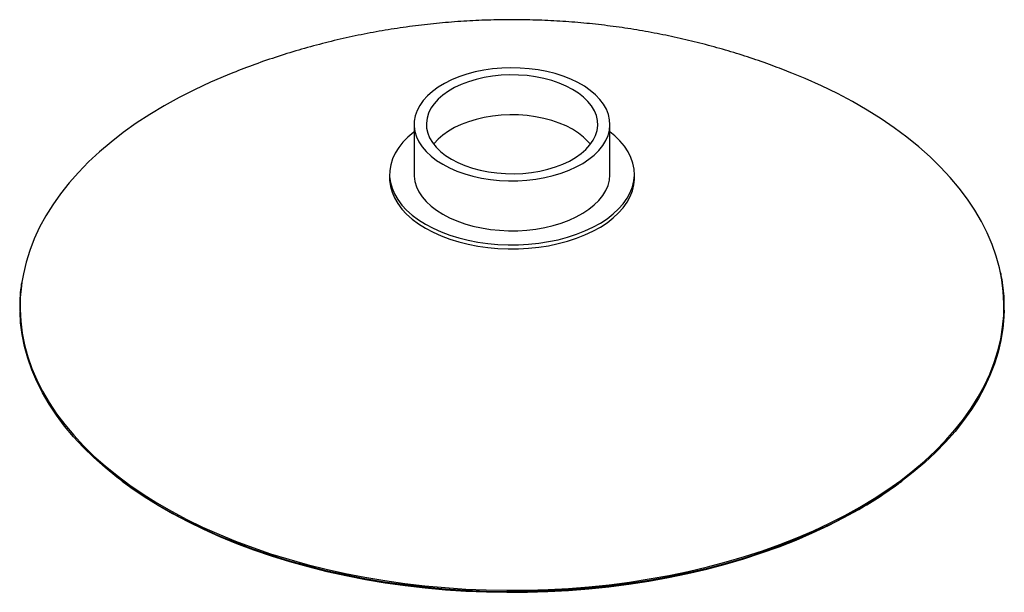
# Paper-space layout '_Isométrica' of a CAD drawing. Header units: millimetres. Extents: x -201 to 201, y -145 to 89.
import ezdxf

# ---------------------------------------------------------------- set-up
doc = ezdxf.new("R2010")
doc.units = ezdxf.units.MM

psp = doc.layouts.new('_Isométrica')

# ---------------------------------------------------------------- linework, layer by layer
at = {"color": 7, "linetype": 'Continuous', "lineweight": 25}
for p, q in [((-40, 46.54), (-40, 26.13)), ((40, 26.13), (40, 46.54)), ((-50, 26.13), (-50, 24.5)), ((50, 24.5), (50, 26.13)), ((-159.25, -99.25), (-158.73, -99.64)), ((158.73, -99.64), (159.25, -99.25))]:
    psp.add_line(p, q, dxfattribs=at)
at = {"color": 7, "linetype": 'Continuous', "lineweight": 25, "flags": 128}
for points in [[(-28.28, 30.21), (-25.51, 28.76), (-22.51, 27.46), (-19.32, 26.32), (-15.95, 25.37), (-12.45, 24.6), (-8.84, 24.02), (-5.14, 23.64), (-1.41, 23.47), (2.34, 23.49), (6.07, 23.72), (9.75, 24.15), (13.34, 24.77), (16.81, 25.59), (20.14, 26.59), (23.28, 27.77), (26.23, 29.11), (28.94, 30.6), (31.4, 32.24), (33.58, 34), (35.47, 35.87), (37.04, 37.83), (38.29, 39.87), (39.21, 41.97), (39.78, 44.11), (40, 46.27), (39.87, 48.44), (39.38, 50.58), (38.55, 52.69), (37.39, 54.75), (35.89, 56.74), (34.08, 58.63), (31.97, 60.42), (29.58, 62.09), (26.93, 63.62), (24.04, 65), (20.94, 66.22), (17.66, 67.26), (14.22, 68.13), (10.65, 68.8), (7, 69.28), (3.28, 69.56), (-0.47, 69.63), (-4.21, 69.51), (-7.92, 69.18), (-11.56, 68.65), (-15.09, 67.93), (-18.49, 67.02), (-21.73, 65.93), (-24.78, 64.67), (-27.61, 63.25), (-30.2, 61.68), (-32.53, 59.98), (-34.56, 58.17), (-36.3, 56.25), (-37.71, 54.24), (-38.79, 52.17), (-39.54, 50.05), (-39.93, 47.9), (-39.98, 45.73), (-39.67, 43.57), (-39.01, 41.44), (-38.01, 39.36), (-36.68, 37.33), (-35.03, 35.39), (-33.06, 33.55), (-30.81, 31.82), (-28.28, 30.21)], [(-114.05, 67.6), (-116.39, 66.66), (-123.15, 63.76), (-129.69, 60.7), (-136, 57.49), (-142.08, 54.13), (-147.9, 50.62), (-153.47, 46.98), (-158.76, 43.2), (-163.78, 39.3), (-168.51, 35.28), (-172.95, 31.15), (-177.08, 26.92), (-180.9, 22.59), (-184.4, 18.17), (-187.58, 13.68), (-190.43, 9.1), (-192.95, 4.47), (-195.13, -0.22), (-196.96, -4.97), (-198.45, -9.75), (-199.6, -14.56), (-200.19, -17.96)], [(-24.75, 32.26), (-22.12, 30.88), (-19.26, 29.67), (-16.2, 28.63), (-12.98, 27.78), (-9.63, 27.12), (-6.17, 26.65), (-2.66, 26.4), (0.89, 26.34), (4.42, 26.5), (7.91, 26.86), (11.32, 27.42), (14.61, 28.18), (17.76, 29.13), (20.72, 30.26), (23.46, 31.55), (25.97, 33), (28.21, 34.58), (30.16, 36.29), (31.8, 38.11), (33.12, 40.01), (34.09, 41.98), (34.72, 43.99), (34.99, 46.03), (34.9, 48.08), (34.45, 50.11), (33.65, 52.1), (32.5, 54.04), (31.02, 55.9), (29.22, 57.66), (27.13, 59.31), (24.75, 60.83), (22.12, 62.2), (19.26, 63.41), (16.2, 64.45), (12.98, 65.31), (9.63, 65.97), (6.17, 66.43), (2.66, 66.69), (-0.89, 66.74), (-4.42, 66.59), (-7.91, 66.22), (-11.32, 65.66), (-14.61, 64.9), (-17.76, 63.95), (-20.72, 62.83), (-23.46, 61.54), (-25.97, 60.09), (-28.21, 58.5), (-30.16, 56.79), (-31.8, 54.98), (-33.12, 53.08), (-34.09, 51.11), (-34.72, 49.1), (-34.99, 47.05), (-34.9, 45.01), (-34.45, 42.98), (-33.65, 40.98), (-32.5, 39.05), (-31.02, 37.19), (-29.22, 35.42), (-27.13, 33.77), (-24.75, 32.26)], [(199.37, -13.5), (199.07, -12.15), (197.75, -7.35), (196.09, -2.59), (194.08, 2.13), (191.73, 6.79), (189.05, 11.4), (186.03, 15.93), (182.69, 20.39), (179.03, 24.77), (175.05, 29.05), (170.77, 33.23), (166.18, 37.31), (161.31, 41.27), (156.15, 45.1), (150.72, 48.82), (145.02, 52.39), (139.07, 55.83), (132.88, 59.12), (126.45, 62.25), (119.8, 65.23), (114.27, 67.51)], [(32.01, 38.38), (31.02, 39.57), (29.22, 41.33), (27.13, 42.98), (24.75, 44.5), (22.12, 45.87), (19.26, 47.08), (16.2, 48.12), (12.98, 48.98), (9.63, 49.64), (6.17, 50.1), (2.66, 50.36), (-0.89, 50.41), (-4.42, 50.26), (-7.91, 49.89), (-11.32, 49.33), (-14.61, 48.57), (-17.76, 47.62), (-20.72, 46.5), (-23.46, 45.2), (-25.97, 43.76), (-28.21, 42.17), (-30.16, 40.46), (-31.8, 38.65), (-32.01, 38.38)], [(-40, 43.45), (-40.14, 43.34), (-42.49, 41.34), (-44.55, 39.23), (-46.29, 37.04), (-47.71, 34.76), (-48.8, 32.43), (-49.54, 30.05), (-49.93, 27.64), (-49.98, 25.22), (-49.67, 22.81), (-49.01, 20.42), (-48.01, 18.08), (-46.68, 15.79), (-45.02, 13.57), (-43.04, 11.44), (-40.76, 9.41), (-38.19, 7.5), (-35.36, 5.72)], [(-35.36, 5.72), (-32.27, 4.08), (-28.96, 2.6), (-25.45, 1.28), (-21.76, 0.14), (-17.92, -0.82), (-13.95, -1.59), (-9.88, -2.17), (-5.75, -2.54), (-1.57, -2.72), (2.62, -2.7), (6.79, -2.47), (10.91, -2.04), (14.95, -1.41), (18.89, -0.6), (22.7, 0.41), (26.35, 1.6), (29.81, 2.96), (33.07, 4.48), (36.09, 6.15), (38.86, 7.96), (41.35, 9.91), (43.56, 11.96), (45.46, 14.11), (47.04, 16.35), (48.3, 18.66), (49.21, 21.02), (49.78, 23.41), (50, 25.83), (49.87, 28.24), (49.38, 30.64), (48.56, 33.01), (47.39, 35.34), (45.89, 37.59), (44.07, 39.77), (41.93, 41.85), (40, 43.45)], [(-50, 24.5), (-49.98, 23.59), (-49.67, 21.18), (-49.01, 18.79), (-48.01, 16.44), (-46.68, 14.15), (-45.02, 11.93), (-43.04, 9.8), (-40.76, 7.78), (-38.19, 5.87), (-35.36, 4.09)], [(-40, 26.13), (-39.98, 25.32), (-39.67, 23.16), (-39.01, 21.03), (-38.01, 18.94), (-36.68, 16.92), (-35.03, 14.98), (-33.06, 13.13), (-30.81, 11.4), (-28.28, 9.8)], [(-35.36, 4.09), (-32.27, 2.45), (-28.96, 0.97), (-25.45, -0.35), (-21.76, -1.49), (-17.92, -2.45), (-13.95, -3.22), (-9.88, -3.8), (-5.75, -4.18), (-1.57, -4.35), (2.62, -4.33), (6.79, -4.1), (10.91, -3.67), (14.95, -3.05), (18.89, -2.23), (22.7, -1.22), (26.35, -0.04), (29.81, 1.32), (33.07, 2.84), (36.09, 4.52), (38.86, 6.33), (41.35, 8.27), (43.56, 10.33), (45.46, 12.48), (47.04, 14.72), (48.3, 17.03), (49.21, 19.38), (49.78, 21.78), (50, 24.19), (50, 24.5)], [(-28.28, 9.8), (-25.51, 8.34), (-22.51, 7.04), (-19.32, 5.91), (-15.95, 4.95), (-12.45, 4.18), (-8.84, 3.61), (-5.14, 3.23), (-1.41, 3.05), (2.34, 3.08), (6.07, 3.31), (9.75, 3.73), (13.34, 4.36), (16.81, 5.18), (20.14, 6.18), (23.28, 7.35), (26.23, 8.69), (28.94, 10.19), (31.4, 11.82), (33.58, 13.58), (35.47, 15.45), (37.04, 17.42), (38.29, 19.46), (39.21, 21.56), (39.78, 23.7), (40, 25.86), (40, 26.13)], [(142.11, -110.51), (136.04, -113.87), (129.72, -117.09), (123.18, -120.14), (116.42, -123.04), (109.46, -125.77), (102.31, -128.33), (94.97, -130.72), (87.47, -132.93), (79.82, -134.95), (72.02, -136.79), (64.1, -138.43), (56.07, -139.88), (47.94, -141.14), (39.73, -142.2), (31.44, -143.06), (23.1, -143.72), (14.72, -144.18), (6.31, -144.43), (-2.1, -144.49), (-10.52, -144.33), (-18.91, -143.98), (-27.28, -143.42), (-35.59, -142.66), (-43.84, -141.7), (-52.02, -140.54), (-60.1, -139.18), (-68.08, -137.63), (-75.94, -135.89), (-83.66, -133.96), (-91.24, -131.85), (-98.66, -129.55), (-105.91, -127.08), (-112.97, -124.43), (-119.83, -121.61), (-126.48, -118.64), (-132.91, -115.5), (-139.11, -112.21), (-145.06, -108.77), (-150.76, -105.2), (-156.19, -101.48), (-161.35, -97.64), (-166.23, -93.68), (-170.81, -89.61), (-175.1, -85.42), (-179.07, -81.14), (-182.74, -76.77), (-186.08, -72.31), (-189.1, -67.77), (-191.78, -63.16), (-194.13, -58.5), (-196.14, -53.78), (-197.8, -49.01), (-199.12, -44.21), (-200.09, -39.39), (-200.7, -34.54), (-200.96, -30.03)], [(200.97, -29.28), (200.88, -32.11), (200.44, -36.97), (199.65, -41.8), (198.51, -46.62), (197.01, -51.4), (195.18, -56.14), (193, -60.84), (190.48, -65.48), (187.63, -70.05), (184.45, -74.55), (180.95, -78.97), (177.12, -83.3), (172.99, -87.53), (168.56, -91.66), (163.82, -95.68), (158.81, -99.58), (153.51, -103.36), (147.94, -107), (142.11, -110.51)], [(-158.73, -99.64), (-155.68, -101.86), (-150.27, -105.56), (-144.59, -109.13), (-138.65, -112.56), (-132.48, -115.83), (-126.07, -118.96), (-119.44, -121.93), (-112.6, -124.74), (-105.56, -127.37), (-98.34, -129.84), (-90.95, -132.13), (-83.39, -134.24), (-75.69, -136.16), (-67.86, -137.9), (-59.91, -139.44), (-51.85, -140.79), (-43.7, -141.95), (-35.47, -142.9), (-27.19, -143.66), (-18.85, -144.22), (-10.48, -144.57), (-2.1, -144.73), (6.29, -144.68), (14.67, -144.42), (23.02, -143.97), (31.34, -143.31), (39.6, -142.45), (47.78, -141.39), (55.89, -140.14), (63.9, -138.69), (71.79, -137.05), (79.56, -135.22), (87.19, -133.2), (94.66, -131.01), (101.97, -128.63), (109.11, -126.08), (116.05, -123.35), (122.78, -120.46), (129.3, -117.42), (135.6, -114.21), (141.65, -110.86)]]:
    psp.add_lwpolyline(points, dxfattribs=at)
at = {"color": 8, "linetype": 'Continuous', "lineweight": 25, "flags": 128}
for points in [[(142.08, -109.91), (147.9, -106.4), (153.47, -102.76), (158.76, -98.98), (163.78, -95.08), (168.51, -91.07), (172.95, -86.94), (177.08, -82.7), (180.9, -78.38), (184.4, -73.96), (187.58, -69.46), (190.43, -64.89), (192.95, -60.25), (195.13, -55.56), (196.96, -50.82), (198.45, -46.04), (199.6, -41.22), (200.39, -36.39), (200.83, -31.54), (200.92, -26.68), (200.65, -21.82), (200.04, -16.98), (199.37, -13.5)], [(-200.19, -17.96), (-200.39, -19.4), (-200.83, -24.25), (-200.92, -29.11), (-200.65, -33.96), (-200.04, -38.81), (-199.07, -43.63), (-197.75, -48.43), (-196.09, -53.2), (-194.08, -57.91), (-191.73, -62.58), (-189.05, -67.18), (-186.03, -71.72), (-182.69, -76.18), (-179.03, -80.55), (-175.05, -84.83), (-170.77, -89.02), (-166.18, -93.09), (-161.31, -97.05), (-156.15, -100.89), (-150.72, -104.6), (-145.02, -108.18), (-139.07, -111.61), (-132.88, -114.9), (-126.45, -118.04), (-119.8, -121.01), (-112.94, -123.83), (-105.88, -126.47), (-98.64, -128.95), (-91.22, -131.24), (-83.64, -133.36), (-75.92, -135.29), (-68.06, -137.03), (-60.09, -138.58), (-52, -139.93), (-43.83, -141.09), (-35.58, -142.05), (-27.27, -142.81), (-18.91, -143.37), (-10.52, -143.73), (-2.1, -143.88), (6.31, -143.83), (14.72, -143.57), (23.09, -143.12), (31.43, -142.46), (39.71, -141.6), (47.93, -140.54), (56.06, -139.28), (64.09, -137.83), (72.01, -136.18), (79.8, -134.34), (87.45, -132.32), (94.95, -130.12), (102.28, -127.73), (109.43, -125.17), (116.39, -122.44), (123.15, -119.54), (129.69, -116.49), (136, -113.27), (142.08, -109.91)]]:
    psp.add_lwpolyline(points, dxfattribs=at)
at = {"color": 7, "linetype": 'Continuous', "lineweight": 25}
psp.add_arc((57.48, 35.82), 169.11, 299.8484, 306.777, dxfattribs=at)
for points, knots in [([(114.26, 67.5), (111.6, 68.55), (106.01, 70.74), (97.34, 73.74), (88.28, 76.59), (79.1, 79.16), (69.8, 81.45), (60.41, 83.46), (50.92, 85.18), (41.35, 86.6), (31.71, 87.74), (22, 88.57), (12.24, 89.11), (2.43, 89.34), (-7.41, 89.26), (-17.27, 88.87), (-27.14, 88.17), (-37.02, 87.15), (-46.88, 85.82), (-56.72, 84.17), (-66.52, 82.19), (-76.26, 79.89), (-85.94, 77.28), (-95.53, 74.34), (-104.9, 71.15), (-111, 68.78), (-113.99, 67.62)], [0, 0, 0, 0, 0.036699, 0.077199, 0.117847, 0.158644, 0.19959, 0.240685, 0.281925, 0.323308, 0.364829, 0.406488, 0.448281, 0.490206, 0.532265, 0.574455, 0.616774, 0.659218, 0.701781, 0.744453, 0.78722, 0.830064, 0.872968, 0.915908, 0.958862, 1, 1, 1, 1]), ([(201.08, -29.01), (201.08, -27.66), (201.08, -24.76), (200.68, -20.34), (200.16, -16.6), (199.66, -14.4), (199.5, -13.73)], [0, 0, 0, 0, 0.265366, 0.566462, 0.867568, 1, 1, 1, 1]), ([(-200.33, -18.27), (-200.47, -19.22), (-200.85, -21.71), (-201.11, -25.55), (-201.08, -28.43), (-201.07, -29.77)], [0, 0, 0, 0, 0.249323, 0.650032, 1, 1, 1, 1])]:
    psp.add_open_spline(points, degree=3, knots=knots, dxfattribs=at)

doc.saveas('drawing.dxf')
